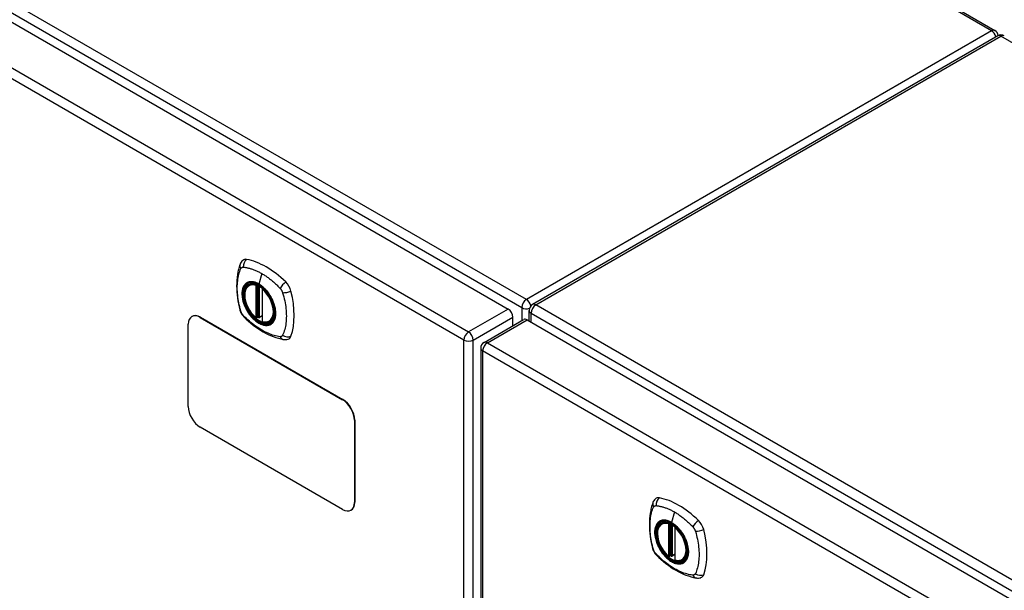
# Model space of a CAD drawing. Header units: inches. Extents: x 635 to 745, y 253 to 341.
# Tile 4 of 10: x 679 to 694, y 303 to 311. Entities that reach past the tile are written whole.
import ezdxf

# ---------------------------------------------------------------- set-up
doc = ezdxf.new("R2010")
doc.units = ezdxf.units.IN
doc.header["$MEASUREMENT"] = 0
doc.layers.add('Visible Edges(ANSI)', color=7, linetype='Continuous', lineweight=25)
doc.layers.add('Visible Tangent Edges(ANSI)', color=7, linetype='Continuous', lineweight=25)

msp = doc.modelspace()

# ---------------------------------------------------------------- linework, layer by layer
at = {"layer": 'Visible Edges(ANSI)'}
for p, q in [((644.063, 339.947), (693.953, 311.143)), ((636.069, 336.227), (686.701, 306.995)), ((693.994, 311.062), (687.063, 307.06)), ((682.84, 307.354), (682.851, 307.36)), ((683.035, 307.293), (683.035, 306.815)), ((687.013, 306.815), (687.013, 306.975)), ((681.99, 306.885), (681.986, 306.882)), ((682.111, 306.87), (684.232, 305.645)), ((682.115, 306.873), (684.236, 305.648)), ((682.967, 306.87), (682.953, 306.862)), ((682.981, 306.868), (682.979, 306.87)), ((683.035, 306.891), (682.995, 306.867)), ((683.153, 306.812), (683.164, 306.818)), ((686.341, 306.498), (686.931, 306.838)), ((686.771, 306.746), (686.771, 306.874)), ((686.981, 306.834), (737.613, 277.601)), ((681.934, 305.543), (681.934, 306.768)), ((686.291, 306.412), (686.291, 282.146)), ((684.409, 305.339), (684.409, 304.114)), ((684.413, 305.342), (684.413, 304.117)), ((684.232, 304.012), (682.111, 305.237)), ((684.361, 304.002), (684.357, 304)), ((688.99, 303.803), (689.001, 303.809)), ((689.185, 303.742), (689.185, 303.264)), ((689.116, 303.32), (689.102, 303.312)), ((689.131, 303.317), (689.129, 303.319)), ((689.185, 303.34), (689.144, 303.317)), ((689.303, 303.261), (689.314, 303.267))]:
    msp.add_line(p, q, dxfattribs=at)
at = {"layer": 'Visible Edges(ANSI)', "flags": 128}
for points in [[(682.707, 307.663), (682.699, 307.642), (682.693, 307.622), (682.687, 307.603), (682.683, 307.585), (682.678, 307.566), (682.674, 307.547), (682.667, 307.507), (682.661, 307.466), (682.657, 307.425), (682.655, 307.382), (682.654, 307.34), (682.655, 307.296), (682.657, 307.252), (682.661, 307.207), (682.666, 307.163), (682.673, 307.117), (682.682, 307.072), (682.692, 307.026), (682.697, 307.003), (682.7, 306.991), (682.704, 306.977)], [(682.745, 307.719), (682.732, 307.706), (682.721, 307.692), (682.713, 307.677), (682.707, 307.663)], [(682.939, 306.864), (682.925, 306.876), (682.911, 306.89), (682.898, 306.904), (682.885, 306.919), (682.873, 306.935), (682.861, 306.951), (682.85, 306.968), (682.839, 306.985), (682.829, 307.003), (682.82, 307.021), (682.811, 307.039), (682.803, 307.058), (682.796, 307.076), (682.79, 307.095), (682.785, 307.114), (682.78, 307.132), (682.777, 307.15), (682.774, 307.168), (682.773, 307.186), (682.772, 307.203), (682.773, 307.22), (682.774, 307.236), (682.776, 307.252), (682.78, 307.267), (682.784, 307.281), (682.789, 307.294), (682.795, 307.307), (682.803, 307.318), (682.811, 307.329), (682.82, 307.338), (682.83, 307.347), (682.84, 307.354)], [(683.093, 307.274), (683.112, 307.251), (683.13, 307.228), (683.146, 307.203), (683.162, 307.178), (683.176, 307.152), (683.189, 307.125), (683.201, 307.098), (683.211, 307.07)], [(682.704, 306.977), (682.708, 306.964), (682.713, 306.951), (682.719, 306.938), (682.726, 306.926), (682.733, 306.914), (682.741, 306.903), (682.75, 306.892), (682.759, 306.881)], [(682.759, 306.881), (682.769, 306.871), (682.778, 306.862), (682.796, 306.846), (682.83, 306.815), (682.865, 306.785), (682.901, 306.756), (682.937, 306.729), (682.974, 306.704), (683.011, 306.679), (683.048, 306.657), (683.086, 306.636), (683.124, 306.617), (683.161, 306.6), (683.2, 306.584), (683.238, 306.571), (683.276, 306.559), (683.314, 306.549), (683.333, 306.545), (683.343, 306.543), (683.355, 306.541)], [(682.979, 306.87), (682.977, 306.871), (682.973, 306.872), (682.97, 306.872), (682.967, 306.87)], [(683.153, 306.812), (683.142, 306.806), (683.129, 306.801), (683.116, 306.798), (683.102, 306.796), (683.088, 306.796), (683.074, 306.797), (683.059, 306.8), (683.044, 306.803)], [(683.355, 306.541), (683.37, 306.539), (683.387, 306.539), (683.404, 306.541), (683.422, 306.546)], [(688.895, 304.169), (688.882, 304.155), (688.871, 304.141), (688.863, 304.127), (688.857, 304.113)], [(688.857, 304.113), (688.849, 304.091), (688.842, 304.072), (688.837, 304.053), (688.832, 304.035), (688.828, 304.016), (688.824, 303.996), (688.817, 303.956), (688.811, 303.916), (688.807, 303.874), (688.805, 303.832), (688.804, 303.789), (688.805, 303.745), (688.807, 303.701), (688.811, 303.657), (688.816, 303.612), (688.823, 303.567), (688.831, 303.521), (688.841, 303.476), (688.847, 303.453), (688.85, 303.441), (688.853, 303.427)], [(689.089, 303.313), (689.075, 303.326), (689.061, 303.339), (689.048, 303.353), (689.035, 303.368), (689.023, 303.384), (689.011, 303.4), (688.999, 303.417), (688.989, 303.435), (688.979, 303.452), (688.969, 303.47), (688.961, 303.489), (688.953, 303.507), (688.946, 303.526), (688.94, 303.544), (688.934, 303.563), (688.93, 303.582), (688.927, 303.6), (688.924, 303.618), (688.923, 303.636), (688.922, 303.653), (688.922, 303.67), (688.924, 303.686), (688.926, 303.701), (688.929, 303.716), (688.934, 303.73), (688.939, 303.744), (688.945, 303.756), (688.952, 303.768), (688.96, 303.778), (688.969, 303.788), (688.979, 303.796), (688.99, 303.803)], [(689.243, 303.723), (689.262, 303.701), (689.279, 303.677), (689.296, 303.653), (689.312, 303.627), (689.326, 303.601), (689.339, 303.574), (689.35, 303.547), (689.36, 303.52)], [(688.853, 303.427), (688.858, 303.413), (688.863, 303.4), (688.869, 303.388), (688.875, 303.375), (688.883, 303.364), (688.891, 303.352), (688.899, 303.341), (688.909, 303.331)], [(688.909, 303.331), (688.919, 303.321), (688.928, 303.312), (688.946, 303.295), (688.98, 303.264), (689.015, 303.234), (689.051, 303.206), (689.087, 303.179), (689.124, 303.153), (689.161, 303.129), (689.198, 303.107), (689.235, 303.086), (689.273, 303.067), (689.311, 303.049), (689.349, 303.034), (689.388, 303.02), (689.426, 303.009), (689.464, 302.999), (689.483, 302.995), (689.493, 302.993), (689.504, 302.991)], [(689.129, 303.319), (689.127, 303.32), (689.123, 303.321), (689.119, 303.321), (689.116, 303.32)], [(689.303, 303.261), (689.291, 303.255), (689.279, 303.251), (689.266, 303.247), (689.252, 303.246), (689.238, 303.245), (689.223, 303.247), (689.208, 303.249), (689.194, 303.253)], [(689.504, 302.991), (689.52, 302.989), (689.536, 302.989), (689.554, 302.991), (689.572, 302.995)]]:
    msp.add_lwpolyline(points, dxfattribs=at)
at = {"layer": 'Visible Edges(ANSI)'}
for centre, radius, start, end in [((693.903, 311.057), 0.099, 5.2644, 60), ((694.043, 310.976), 0.099, 60, 120), ((683.047, 307.293), 0.0118, 137.3656, 180), ((687.112, 306.975), 0.099, 120, 180), ((682.947, 306.873), 0.0118, 229.389, 300), ((682.989, 306.877), 0.0118, 232.1717, 300), ((683.047, 306.815), 0.0118, 180, 253.4446), ((686.39, 306.412), 0.099, 120, 180), ((689.197, 303.742), 0.0118, 137.3656, 180), ((689.096, 303.322), 0.0118, 229.389, 300), ((689.138, 303.327), 0.0118, 232.1717, 300), ((689.197, 303.264), 0.0118, 180, 253.4446)]:
    msp.add_arc(centre, radius, start, end, dxfattribs=at)
for centre, major_axis, start_param, end_param in [((682.844, 307.574), (-0.089, 0.153), 5.825423, 6.408181), ((683.095, 306.576), (-0.64, 1.108), 5.170151, 5.825423), ((682.99, 307.079), (0.157, -0.273), 2.363977, 7.060801), ((683.345, 307.284), (0.089, -0.153), 1.113034, 2.028558), ((682.607, 307.42), (-0.64, 1.108), 3.599355, 4.254627), ((682.111, 306.666), (-0.125, 0.217), 5.497787, 7.068583), ((686.701, 306.914), (-0.0495, 0.0857), 3.926991, 5.497787), ((682.115, 306.668), (-0.125, 0.217), 5.497787, 6.283185), ((686.981, 306.753), (-0.0495, 0.0857), 5.497787, 6.283185), ((683.345, 306.705), (0.089, -0.153), 6.158189, 6.740947), ((684.232, 305.441), (0.125, -0.217), 0.785398, 2.356194), ((684.236, 305.444), (-0.125, 0.217), 3.926991, 5.497787), ((682.111, 305.441), (-0.125, 0.217), 0.785398, 2.356194), ((688.994, 304.023), (-0.089, 0.153), 5.825423, 6.408181), ((689.244, 303.026), (-0.64, 1.108), 5.170151, 5.825423), ((684.232, 304.216), (0.125, -0.217), 5.497787, 7.068583), ((684.236, 304.219), (0.125, -0.217), 0, 0.785398), ((689.14, 303.528), (0.157, -0.273), 2.363977, 7.060801), ((689.495, 303.733), (0.089, -0.153), 1.113034, 2.028558), ((688.757, 303.87), (-0.64, 1.108), 3.599355, 4.254627), ((689.495, 303.154), (0.089, -0.153), 6.158189, 6.740947)]:
    msp.add_ellipse(centre, major_axis=major_axis, ratio=0.57735, start_param=start_param, end_param=end_param, dxfattribs=at)
for centre in [(682.986, 307.077), (689.136, 303.526)]:
    msp.add_ellipse(centre, major_axis=(-0.16, 0.277), ratio=0.57735, dxfattribs=at)
at = {"layer": 'Visible Tangent Edges(ANSI)'}
for p, q in [((693.903, 311.138), (644.034, 339.93)), ((686.972, 307.136), (636.201, 336.449)), ((636.131, 336.328), (686.902, 307.015)), ((635.479, 335.887), (686.111, 306.654)), ((686.041, 306.533), (635.409, 335.765)), ((693.903, 311.138), (686.972, 307.136)), ((687.112, 307.056), (694.043, 311.057)), ((743.871, 282.289), (694.043, 311.057)), ((683.029, 307.523), (682.985, 307.367)), ((682.938, 307.346), (682.938, 306.868)), ((682.955, 307.346), (682.962, 307.35)), ((682.955, 306.868), (682.955, 307.346)), ((682.966, 307.348), (682.966, 306.874)), ((682.982, 306.875), (682.982, 307.34)), ((682.997, 306.872), (682.997, 307.331)), ((683.039, 306.81), (683.039, 307.288)), ((686.701, 306.995), (686.111, 306.654)), ((686.902, 307.015), (686.902, 306.822)), ((687.042, 306.934), (737.814, 277.621)), ((687.042, 306.798), (687.042, 306.934)), ((737.884, 277.742), (687.112, 307.056)), ((682.111, 306.87), (682.115, 306.873)), ((682.966, 306.874), (682.955, 306.868)), ((683.035, 306.895), (682.997, 306.872)), ((686.181, 306.533), (686.771, 306.874)), ((686.39, 306.493), (686.981, 306.834)), ((686.041, 282.266), (686.041, 306.533)), ((686.181, 282.266), (686.181, 306.533)), ((686.39, 306.493), (737.023, 277.26)), ((736.953, 277.139), (686.32, 306.371)), ((686.32, 306.371), (686.32, 282.105)), ((684.236, 305.648), (684.232, 305.645)), ((684.409, 305.339), (684.413, 305.342)), ((684.413, 304.117), (684.409, 304.114)), ((689.179, 303.973), (689.135, 303.817)), ((689.088, 303.795), (689.088, 303.317)), ((689.105, 303.795), (689.112, 303.799)), ((689.105, 303.317), (689.105, 303.795)), ((689.116, 303.797), (689.116, 303.324)), ((689.131, 303.325), (689.131, 303.79)), ((689.147, 303.322), (689.147, 303.781)), ((689.189, 303.259), (689.189, 303.737)), ((689.116, 303.324), (689.105, 303.317)), ((689.185, 303.344), (689.147, 303.322))]:
    msp.add_line(p, q, dxfattribs=at)
at = {"layer": 'Visible Tangent Edges(ANSI)', "flags": 128}
for points in [[(682.717, 306.963), (682.708, 306.996), (682.7, 307.026), (682.693, 307.055), (682.687, 307.085), (682.682, 307.114), (682.677, 307.143), (682.673, 307.172), (682.67, 307.201), (682.667, 307.229), (682.666, 307.257), (682.664, 307.285), (682.664, 307.312), (682.664, 307.339), (682.665, 307.365), (682.667, 307.391), (682.67, 307.416), (682.673, 307.441), (682.677, 307.465), (682.682, 307.488), (682.687, 307.511), (682.693, 307.533), (682.7, 307.555), (682.708, 307.576), (682.717, 307.598)], [(682.717, 307.598), (682.718, 307.598), (682.718, 307.599), (682.719, 307.6), (682.719, 307.601), (682.72, 307.602), (682.72, 307.603), (682.721, 307.603), (682.721, 307.604), (682.722, 307.605), (682.723, 307.606), (682.723, 307.606), (682.724, 307.607), (682.724, 307.608), (682.725, 307.608), (682.726, 307.609), (682.726, 307.609), (682.727, 307.61), (682.728, 307.611), (682.729, 307.611), (682.729, 307.612), (682.73, 307.612), (682.731, 307.613), (682.731, 307.613), (682.732, 307.614)], [(682.732, 307.614), (682.733, 307.614), (682.734, 307.614), (682.735, 307.615), (682.735, 307.615), (682.736, 307.616), (682.737, 307.616), (682.738, 307.616), (682.739, 307.617), (682.74, 307.617), (682.74, 307.617), (682.741, 307.617), (682.742, 307.618), (682.743, 307.618), (682.744, 307.618), (682.745, 307.618), (682.746, 307.618), (682.747, 307.618), (682.748, 307.618), (682.749, 307.618), (682.75, 307.619), (682.751, 307.619), (682.751, 307.619), (682.752, 307.619), (682.753, 307.619)], [(682.753, 307.619), (682.766, 307.618), (682.777, 307.616), (682.788, 307.614), (682.799, 307.612), (682.81, 307.61), (682.822, 307.607), (682.833, 307.604), (682.844, 307.601), (682.855, 307.598), (682.867, 307.595), (682.878, 307.591), (682.89, 307.587), (682.901, 307.583), (682.913, 307.579), (682.924, 307.574), (682.936, 307.57), (682.948, 307.565), (682.959, 307.559), (682.971, 307.554), (682.983, 307.548), (682.994, 307.542), (683.006, 307.536), (683.018, 307.53), (683.029, 307.523)], [(683.029, 307.523), (683.041, 307.516), (683.053, 307.509), (683.064, 307.502), (683.076, 307.494), (683.088, 307.487), (683.099, 307.479), (683.111, 307.47), (683.122, 307.462), (683.134, 307.454), (683.145, 307.445), (683.157, 307.436), (683.168, 307.427), (683.179, 307.417), (683.191, 307.408), (683.202, 307.398), (683.213, 307.388), (683.224, 307.378), (683.235, 307.368), (683.246, 307.358), (683.257, 307.348), (683.268, 307.337), (683.279, 307.326), (683.29, 307.315), (683.303, 307.301)], [(682.791, 307.374), (682.782, 307.366), (682.774, 307.357), (682.766, 307.347), (682.759, 307.336), (682.753, 307.324), (682.748, 307.312), (682.743, 307.298), (682.74, 307.284), (682.737, 307.27), (682.735, 307.254), (682.733, 307.238), (682.733, 307.222), (682.733, 307.204), (682.735, 307.187), (682.737, 307.169), (682.74, 307.151), (682.743, 307.132), (682.748, 307.114), (682.753, 307.095), (682.759, 307.076), (682.766, 307.058), (682.774, 307.039), (682.782, 307.02), (682.791, 307.002)], [(683.211, 307.07), (683.228, 307.002), (683.235, 306.937), (683.23, 306.878), (683.214, 306.829), (683.187, 306.79), (683.151, 306.765), (683.108, 306.755), (683.059, 306.759), (683.006, 306.778), (682.953, 306.81), (682.901, 306.855), (682.853, 306.91), (682.811, 306.972), (682.777, 307.039), (682.753, 307.108), (682.74, 307.176), (682.737, 307.239), (682.747, 307.294), (682.767, 307.34), (682.797, 307.373), (682.836, 307.393), (682.882, 307.398), (682.933, 307.388), (682.986, 307.364)], [(682.824, 307.393), (682.823, 307.392), (682.821, 307.392), (682.82, 307.391), (682.818, 307.39), (682.817, 307.39), (682.815, 307.389), (682.814, 307.388), (682.812, 307.388), (682.811, 307.387), (682.81, 307.386), (682.808, 307.385), (682.807, 307.385), (682.805, 307.384), (682.804, 307.383), (682.803, 307.382), (682.801, 307.381), (682.8, 307.38), (682.799, 307.38), (682.797, 307.379), (682.796, 307.378), (682.795, 307.377), (682.793, 307.376), (682.792, 307.375), (682.791, 307.374)], [(682.985, 307.367), (682.978, 307.371), (682.971, 307.375), (682.964, 307.379), (682.956, 307.382), (682.949, 307.385), (682.942, 307.388), (682.935, 307.391), (682.928, 307.393), (682.921, 307.395), (682.914, 307.397), (682.907, 307.398), (682.9, 307.399), (682.893, 307.4), (682.886, 307.401), (682.88, 307.401), (682.873, 307.402), (682.866, 307.401), (682.86, 307.401), (682.854, 307.4), (682.848, 307.399), (682.842, 307.398), (682.836, 307.397), (682.83, 307.395), (682.824, 307.393)], [(683.146, 307.207), (683.14, 307.216), (683.135, 307.224), (683.129, 307.232), (683.123, 307.241), (683.116, 307.249), (683.11, 307.257), (683.104, 307.264), (683.097, 307.272), (683.091, 307.279), (683.084, 307.287), (683.078, 307.294), (683.071, 307.301), (683.064, 307.307), (683.057, 307.314), (683.05, 307.32), (683.043, 307.326), (683.036, 307.332), (683.029, 307.338), (683.022, 307.343), (683.014, 307.349), (683.007, 307.354), (683, 307.358), (682.993, 307.363), (682.985, 307.367)], [(682.986, 307.364), (682.99, 307.361), (682.995, 307.358), (683, 307.355), (683.004, 307.352), (683.009, 307.349), (683.013, 307.346), (683.018, 307.343), (683.023, 307.339), (683.027, 307.336), (683.032, 307.332), (683.036, 307.329), (683.041, 307.325), (683.045, 307.321), (683.05, 307.317), (683.054, 307.313), (683.059, 307.309), (683.063, 307.305), (683.068, 307.301), (683.072, 307.296), (683.076, 307.292), (683.08, 307.288), (683.085, 307.283), (683.089, 307.278), (683.093, 307.274)], [(683.303, 307.301), (683.305, 307.299), (683.307, 307.297), (683.309, 307.294), (683.311, 307.292), (683.313, 307.29), (683.314, 307.287), (683.316, 307.285), (683.318, 307.282), (683.32, 307.28), (683.321, 307.277), (683.323, 307.274), (683.324, 307.272), (683.326, 307.269), (683.327, 307.266), (683.329, 307.264), (683.33, 307.261), (683.332, 307.258), (683.333, 307.255), (683.334, 307.253), (683.335, 307.25), (683.336, 307.247), (683.337, 307.244), (683.338, 307.241), (683.339, 307.238)], [(683.339, 307.238), (683.349, 307.205), (683.357, 307.176), (683.364, 307.146), (683.37, 307.117), (683.376, 307.088), (683.38, 307.059), (683.385, 307.03), (683.388, 307.001), (683.391, 306.973), (683.393, 306.945), (683.394, 306.917), (683.395, 306.89), (683.394, 306.864), (683.393, 306.837), (683.391, 306.811), (683.388, 306.786), (683.385, 306.761), (683.38, 306.737), (683.375, 306.714), (683.37, 306.691), (683.364, 306.668), (683.357, 306.647), (683.349, 306.626), (683.339, 306.604)], [(683.179, 307.15), (683.178, 307.152), (683.177, 307.154), (683.175, 307.157), (683.174, 307.159), (683.173, 307.162), (683.172, 307.164), (683.17, 307.167), (683.169, 307.169), (683.168, 307.171), (683.166, 307.174), (683.165, 307.176), (683.163, 307.179), (683.162, 307.181), (683.161, 307.183), (683.159, 307.186), (683.158, 307.188), (683.156, 307.191), (683.155, 307.193), (683.153, 307.195), (683.152, 307.198), (683.151, 307.2), (683.149, 307.202), (683.148, 307.205), (683.146, 307.207)], [(683.179, 306.778), (683.188, 306.786), (683.197, 306.795), (683.204, 306.805), (683.211, 306.816), (683.217, 306.828), (683.223, 306.84), (683.227, 306.853), (683.231, 306.868), (683.234, 306.882), (683.236, 306.898), (683.237, 306.914), (683.238, 306.93), (683.237, 306.947), (683.236, 306.965), (683.234, 306.983), (683.231, 307.001), (683.227, 307.019), (683.223, 307.038), (683.217, 307.057), (683.211, 307.075), (683.204, 307.094), (683.197, 307.113), (683.188, 307.131), (683.179, 307.15)], [(682.753, 306.9), (682.751, 306.902), (682.75, 306.905), (682.748, 306.907), (682.746, 306.909), (682.744, 306.912), (682.742, 306.914), (682.74, 306.917), (682.739, 306.919), (682.737, 306.922), (682.735, 306.925), (682.734, 306.927), (682.732, 306.93), (682.731, 306.932), (682.729, 306.935), (682.728, 306.938), (682.726, 306.941), (682.725, 306.943), (682.724, 306.946), (682.723, 306.949), (682.721, 306.952), (682.72, 306.955), (682.719, 306.957), (682.718, 306.96), (682.717, 306.963)], [(682.791, 307.002), (682.792, 307), (682.793, 306.997), (682.795, 306.995), (682.796, 306.992), (682.797, 306.99), (682.799, 306.987), (682.8, 306.985), (682.801, 306.983), (682.803, 306.98), (682.804, 306.978), (682.805, 306.975), (682.807, 306.973), (682.808, 306.97), (682.81, 306.968), (682.811, 306.966), (682.812, 306.963), (682.814, 306.961), (682.815, 306.959), (682.817, 306.956), (682.818, 306.954), (682.82, 306.951), (682.821, 306.949), (682.823, 306.947), (682.824, 306.944)], [(682.824, 306.944), (682.836, 306.928), (682.848, 306.911), (682.86, 306.895), (682.873, 306.88), (682.886, 306.865), (682.9, 306.851), (682.914, 306.838), (682.928, 306.826), (682.942, 306.814), (682.956, 306.803), (682.971, 306.793), (682.985, 306.785), (683, 306.777), (683.015, 306.77), (683.029, 306.764), (683.043, 306.759), (683.057, 306.755), (683.071, 306.752), (683.085, 306.751), (683.098, 306.75), (683.11, 306.751), (683.123, 306.752), (683.135, 306.755), (683.146, 306.759)], [(683.303, 306.583), (683.279, 306.585), (683.258, 306.589), (683.235, 306.594), (683.213, 306.6), (683.191, 306.607), (683.168, 306.615), (683.145, 306.623), (683.122, 306.633), (683.099, 306.643), (683.076, 306.654), (683.053, 306.666), (683.029, 306.679), (683.006, 306.693), (682.983, 306.708), (682.959, 306.724), (682.936, 306.74), (682.913, 306.757), (682.89, 306.775), (682.867, 306.794), (682.844, 306.813), (682.822, 306.833), (682.799, 306.854), (682.777, 306.875), (682.753, 306.9)], [(682.966, 306.874), (682.966, 306.874), (682.966, 306.874), (682.966, 306.874), (682.966, 306.874), (682.966, 306.874), (682.966, 306.874), (682.966, 306.874), (682.966, 306.874), (682.966, 306.874), (682.966, 306.874), (682.966, 306.874), (682.966, 306.874), (682.966, 306.873), (682.966, 306.873), (682.966, 306.873), (682.966, 306.873), (682.966, 306.873), (682.966, 306.873), (682.966, 306.873), (682.966, 306.873), (682.966, 306.873), (682.966, 306.873), (682.966, 306.873), (682.966, 306.873)], [(682.966, 306.873), (682.966, 306.873), (682.966, 306.872), (682.966, 306.872), (682.966, 306.872), (682.966, 306.872), (682.966, 306.872), (682.966, 306.872), (682.966, 306.871), (682.966, 306.871), (682.966, 306.871), (682.966, 306.871), (682.966, 306.871), (682.966, 306.871), (682.966, 306.871), (682.966, 306.871), (682.966, 306.871), (682.966, 306.871), (682.966, 306.87), (682.966, 306.87), (682.966, 306.87), (682.966, 306.87), (682.966, 306.87), (682.966, 306.87), (682.966, 306.87)], [(682.966, 306.87), (682.966, 306.87), (682.966, 306.87), (682.966, 306.87), (682.966, 306.87), (682.966, 306.87), (682.966, 306.87), (682.966, 306.87), (682.966, 306.87), (682.966, 306.87), (682.966, 306.87), (682.966, 306.87), (682.966, 306.87), (682.966, 306.87), (682.966, 306.87), (682.966, 306.87), (682.966, 306.87), (682.966, 306.87), (682.966, 306.87), (682.967, 306.87), (682.967, 306.87), (682.967, 306.87), (682.967, 306.87), (682.967, 306.87), (682.967, 306.87)], [(682.979, 306.87), (682.979, 306.869), (682.98, 306.869), (682.98, 306.869), (682.98, 306.869), (682.98, 306.869), (682.98, 306.869), (682.98, 306.869), (682.98, 306.869), (682.98, 306.869), (682.98, 306.869), (682.98, 306.869), (682.98, 306.869), (682.98, 306.869), (682.98, 306.869), (682.98, 306.869), (682.98, 306.869), (682.98, 306.869), (682.98, 306.869), (682.98, 306.869), (682.98, 306.869), (682.98, 306.869), (682.981, 306.869), (682.981, 306.869), (682.981, 306.869)], [(682.981, 306.869), (682.981, 306.869), (682.981, 306.869), (682.981, 306.869), (682.981, 306.869), (682.981, 306.869), (682.981, 306.869), (682.981, 306.869), (682.981, 306.869), (682.981, 306.869), (682.981, 306.87), (682.981, 306.87), (682.981, 306.87), (682.981, 306.87), (682.981, 306.87), (682.981, 306.87), (682.981, 306.87), (682.981, 306.871), (682.981, 306.871), (682.981, 306.871), (682.981, 306.871), (682.981, 306.871), (682.982, 306.871), (682.982, 306.872), (682.982, 306.872)], [(682.982, 306.872), (682.982, 306.872), (682.982, 306.872), (682.982, 306.872), (682.982, 306.872), (682.982, 306.872), (682.982, 306.873), (682.982, 306.873), (682.982, 306.873), (682.982, 306.873), (682.982, 306.873), (682.982, 306.873), (682.982, 306.873), (682.982, 306.874), (682.982, 306.874), (682.982, 306.874), (682.982, 306.874), (682.982, 306.874), (682.982, 306.874), (682.982, 306.874), (682.982, 306.875), (682.982, 306.875), (682.982, 306.875), (682.982, 306.875), (682.982, 306.875)], [(683.146, 306.759), (683.148, 306.759), (683.149, 306.76), (683.151, 306.76), (683.152, 306.761), (683.153, 306.762), (683.155, 306.762), (683.156, 306.763), (683.158, 306.764), (683.159, 306.765), (683.161, 306.765), (683.162, 306.766), (683.163, 306.767), (683.165, 306.768), (683.166, 306.769), (683.168, 306.769), (683.169, 306.77), (683.17, 306.771), (683.172, 306.772), (683.173, 306.773), (683.174, 306.774), (683.175, 306.775), (683.177, 306.776), (683.178, 306.777), (683.179, 306.778)], [(683.339, 306.604), (683.338, 306.602), (683.337, 306.6), (683.336, 306.599), (683.335, 306.597), (683.334, 306.596), (683.333, 306.595), (683.332, 306.593), (683.33, 306.592), (683.329, 306.591), (683.327, 306.59), (683.326, 306.589), (683.324, 306.588), (683.323, 306.587), (683.321, 306.586), (683.32, 306.586), (683.318, 306.585), (683.316, 306.584), (683.314, 306.584), (683.313, 306.584), (683.311, 306.583), (683.309, 306.583), (683.307, 306.583), (683.305, 306.583), (683.303, 306.583)], [(688.867, 303.412), (688.857, 303.446), (688.85, 303.475), (688.843, 303.505), (688.837, 303.534), (688.832, 303.564), (688.827, 303.593), (688.823, 303.622), (688.82, 303.65), (688.817, 303.679), (688.815, 303.707), (688.814, 303.734), (688.814, 303.762), (688.814, 303.788), (688.815, 303.815), (688.817, 303.84), (688.82, 303.865), (688.823, 303.89), (688.827, 303.914), (688.832, 303.938), (688.837, 303.96), (688.843, 303.983), (688.85, 304.004), (688.857, 304.025), (688.867, 304.047)], [(688.867, 304.047), (688.867, 304.048), (688.868, 304.049), (688.868, 304.05), (688.869, 304.05), (688.869, 304.051), (688.87, 304.052), (688.87, 304.053), (688.871, 304.054), (688.872, 304.054), (688.872, 304.055), (688.873, 304.056), (688.873, 304.056), (688.874, 304.057), (688.875, 304.058), (688.875, 304.058), (688.876, 304.059), (688.877, 304.06), (688.878, 304.06), (688.878, 304.061), (688.879, 304.061), (688.88, 304.062), (688.88, 304.062), (688.881, 304.063), (688.882, 304.063)], [(688.882, 304.063), (688.883, 304.064), (688.883, 304.064), (688.884, 304.064), (688.885, 304.065), (688.886, 304.065), (688.887, 304.065), (688.888, 304.066), (688.888, 304.066), (688.889, 304.066), (688.89, 304.067), (688.891, 304.067), (688.892, 304.067), (688.893, 304.067), (688.894, 304.067), (688.895, 304.068), (688.896, 304.068), (688.896, 304.068), (688.897, 304.068), (688.898, 304.068), (688.899, 304.068), (688.9, 304.068), (688.901, 304.068), (688.902, 304.068), (688.903, 304.068)], [(688.903, 304.068), (688.916, 304.067), (688.927, 304.066), (688.938, 304.064), (688.949, 304.062), (688.96, 304.059), (688.971, 304.057), (688.983, 304.054), (688.994, 304.051), (689.005, 304.048), (689.017, 304.044), (689.028, 304.041), (689.039, 304.037), (689.051, 304.033), (689.063, 304.028), (689.074, 304.024), (689.086, 304.019), (689.097, 304.014), (689.109, 304.009), (689.121, 304.003), (689.132, 303.998), (689.144, 303.992), (689.156, 303.986), (689.167, 303.979), (689.179, 303.973)], [(689.36, 303.52), (689.378, 303.451), (689.385, 303.386), (689.38, 303.328), (689.363, 303.278), (689.337, 303.24), (689.301, 303.215), (689.258, 303.204), (689.208, 303.209), (689.156, 303.227), (689.102, 303.26), (689.05, 303.304), (689.002, 303.359), (688.96, 303.422), (688.927, 303.489), (688.903, 303.558), (688.889, 303.625), (688.887, 303.688), (688.896, 303.744), (688.917, 303.789), (688.947, 303.823), (688.986, 303.842), (689.032, 303.847), (689.082, 303.837), (689.136, 303.813)], [(688.974, 303.842), (688.972, 303.842), (688.971, 303.841), (688.969, 303.841), (688.968, 303.84), (688.966, 303.839), (688.965, 303.839), (688.964, 303.838), (688.962, 303.837), (688.961, 303.836), (688.959, 303.836), (688.958, 303.835), (688.956, 303.834), (688.955, 303.833), (688.954, 303.832), (688.952, 303.832), (688.951, 303.831), (688.95, 303.83), (688.948, 303.829), (688.947, 303.828), (688.946, 303.827), (688.944, 303.826), (688.943, 303.825), (688.942, 303.824), (688.941, 303.823)], [(689.135, 303.817), (689.128, 303.821), (689.121, 303.825), (689.113, 303.828), (689.106, 303.832), (689.099, 303.835), (689.092, 303.837), (689.084, 303.84), (689.077, 303.842), (689.07, 303.844), (689.063, 303.846), (689.056, 303.848), (689.049, 303.849), (689.043, 303.85), (689.036, 303.85), (689.029, 303.851), (689.023, 303.851), (689.016, 303.851), (689.01, 303.85), (689.003, 303.85), (688.997, 303.849), (688.991, 303.848), (688.985, 303.846), (688.98, 303.844), (688.974, 303.842)], [(689.179, 303.973), (689.191, 303.966), (689.202, 303.959), (689.214, 303.951), (689.226, 303.944), (689.237, 303.936), (689.249, 303.928), (689.26, 303.92), (689.272, 303.912), (689.283, 303.903), (689.295, 303.894), (689.306, 303.885), (689.318, 303.876), (689.329, 303.867), (689.34, 303.857), (689.352, 303.848), (689.363, 303.838), (689.374, 303.828), (689.385, 303.818), (689.396, 303.807), (689.407, 303.797), (689.418, 303.786), (689.429, 303.776), (689.44, 303.765), (689.453, 303.751)], [(688.941, 303.823), (688.932, 303.815), (688.924, 303.806), (688.916, 303.796), (688.909, 303.785), (688.903, 303.774), (688.898, 303.761), (688.893, 303.748), (688.889, 303.734), (688.887, 303.719), (688.884, 303.704), (688.883, 303.688), (688.883, 303.671), (688.883, 303.654), (688.884, 303.636), (688.887, 303.619), (688.889, 303.6), (688.893, 303.582), (688.898, 303.563), (688.903, 303.545), (688.909, 303.526), (688.916, 303.507), (688.924, 303.488), (688.932, 303.47), (688.941, 303.452)], [(689.296, 303.657), (689.29, 303.665), (689.284, 303.674), (689.278, 303.682), (689.272, 303.69), (689.266, 303.698), (689.26, 303.706), (689.254, 303.714), (689.247, 303.721), (689.241, 303.729), (689.234, 303.736), (689.227, 303.743), (689.221, 303.75), (689.214, 303.757), (689.207, 303.763), (689.2, 303.77), (689.193, 303.776), (689.186, 303.782), (689.178, 303.787), (689.171, 303.793), (689.164, 303.798), (689.157, 303.803), (689.15, 303.808), (689.142, 303.813), (689.135, 303.817)], [(689.136, 303.813), (689.14, 303.811), (689.145, 303.808), (689.149, 303.805), (689.154, 303.802), (689.159, 303.799), (689.163, 303.795), (689.168, 303.792), (689.172, 303.789), (689.177, 303.785), (689.182, 303.782), (689.186, 303.778), (689.191, 303.774), (689.195, 303.77), (689.2, 303.767), (689.204, 303.763), (689.208, 303.759), (689.213, 303.754), (689.217, 303.75), (689.222, 303.746), (689.226, 303.741), (689.23, 303.737), (689.234, 303.732), (689.239, 303.728), (689.243, 303.723)], [(689.453, 303.751), (689.455, 303.748), (689.457, 303.746), (689.459, 303.744), (689.46, 303.742), (689.462, 303.739), (689.464, 303.737), (689.466, 303.734), (689.468, 303.732), (689.469, 303.729), (689.471, 303.727), (689.473, 303.724), (689.474, 303.721), (689.476, 303.719), (689.477, 303.716), (689.479, 303.713), (689.48, 303.71), (689.481, 303.708), (689.482, 303.705), (689.484, 303.702), (689.485, 303.699), (689.486, 303.696), (689.487, 303.694), (689.488, 303.691), (689.489, 303.688)], [(689.329, 303.599), (689.328, 303.601), (689.326, 303.604), (689.325, 303.606), (689.324, 303.609), (689.323, 303.611), (689.321, 303.614), (689.32, 303.616), (689.319, 303.619), (689.317, 303.621), (689.316, 303.623), (689.315, 303.626), (689.313, 303.628), (689.312, 303.631), (689.31, 303.633), (689.309, 303.635), (689.308, 303.638), (689.306, 303.64), (689.305, 303.642), (689.303, 303.645), (689.302, 303.647), (689.3, 303.65), (689.299, 303.652), (689.297, 303.654), (689.296, 303.657)], [(689.329, 303.227), (689.338, 303.235), (689.346, 303.244), (689.354, 303.254), (689.361, 303.265), (689.367, 303.277), (689.372, 303.29), (689.377, 303.303), (689.381, 303.317), (689.384, 303.332), (689.386, 303.347), (689.387, 303.363), (689.387, 303.38), (689.387, 303.397), (689.386, 303.414), (689.384, 303.432), (689.381, 303.45), (689.377, 303.469), (689.372, 303.487), (689.367, 303.506), (689.361, 303.525), (689.354, 303.544), (689.346, 303.562), (689.338, 303.581), (689.329, 303.599)], [(689.489, 303.688), (689.499, 303.655), (689.506, 303.625), (689.513, 303.596), (689.52, 303.566), (689.525, 303.537), (689.53, 303.508), (689.534, 303.479), (689.538, 303.451), (689.541, 303.422), (689.543, 303.394), (689.544, 303.367), (689.544, 303.34), (689.544, 303.313), (689.543, 303.287), (689.541, 303.261), (689.538, 303.236), (689.534, 303.211), (689.53, 303.187), (689.525, 303.163), (689.52, 303.14), (689.513, 303.118), (689.506, 303.096), (689.499, 303.075), (689.489, 303.053)], [(688.903, 303.35), (688.901, 303.352), (688.899, 303.354), (688.897, 303.356), (688.896, 303.359), (688.894, 303.361), (688.892, 303.364), (688.89, 303.366), (688.888, 303.369), (688.887, 303.371), (688.885, 303.374), (688.883, 303.377), (688.882, 303.379), (688.88, 303.382), (688.879, 303.385), (688.878, 303.387), (688.876, 303.39), (688.875, 303.393), (688.873, 303.396), (688.872, 303.398), (688.871, 303.401), (688.87, 303.404), (688.869, 303.407), (688.868, 303.41), (688.867, 303.412)], [(688.941, 303.452), (688.942, 303.449), (688.943, 303.447), (688.944, 303.444), (688.946, 303.442), (688.947, 303.439), (688.948, 303.437), (688.95, 303.434), (688.951, 303.432), (688.952, 303.43), (688.954, 303.427), (688.955, 303.425), (688.956, 303.422), (688.958, 303.42), (688.959, 303.418), (688.961, 303.415), (688.962, 303.413), (688.964, 303.41), (688.965, 303.408), (688.966, 303.406), (688.968, 303.403), (688.969, 303.401), (688.971, 303.399), (688.972, 303.396), (688.974, 303.394)], [(689.453, 303.032), (689.429, 303.035), (689.407, 303.039), (689.385, 303.044), (689.363, 303.05), (689.34, 303.057), (689.318, 303.064), (689.295, 303.073), (689.272, 303.082), (689.249, 303.092), (689.226, 303.104), (689.202, 303.116), (689.179, 303.129), (689.156, 303.143), (689.132, 303.158), (689.109, 303.173), (689.086, 303.19), (689.063, 303.207), (689.04, 303.225), (689.017, 303.243), (688.994, 303.263), (688.971, 303.283), (688.949, 303.303), (688.927, 303.325), (688.903, 303.35)], [(688.974, 303.394), (688.985, 303.377), (688.997, 303.361), (689.01, 303.345), (689.023, 303.329), (689.036, 303.315), (689.049, 303.301), (689.063, 303.287), (689.077, 303.275), (689.092, 303.263), (689.106, 303.253), (689.121, 303.243), (689.135, 303.234), (689.15, 303.226), (689.164, 303.219), (689.179, 303.213), (689.193, 303.208), (689.207, 303.205), (689.221, 303.202), (689.234, 303.2), (689.247, 303.2), (689.26, 303.2), (689.273, 303.202), (689.284, 303.204), (689.296, 303.208)], [(689.116, 303.324), (689.116, 303.324), (689.116, 303.324), (689.116, 303.324), (689.116, 303.324), (689.116, 303.324), (689.116, 303.323), (689.116, 303.323), (689.116, 303.323), (689.116, 303.323), (689.116, 303.323), (689.116, 303.323), (689.116, 303.323), (689.116, 303.323), (689.116, 303.323), (689.116, 303.323), (689.116, 303.323), (689.116, 303.323), (689.116, 303.323), (689.116, 303.323), (689.116, 303.322), (689.116, 303.322), (689.116, 303.322), (689.116, 303.322), (689.116, 303.322)], [(689.116, 303.322), (689.116, 303.322), (689.116, 303.322), (689.116, 303.322), (689.116, 303.321), (689.116, 303.321), (689.116, 303.321), (689.116, 303.321), (689.116, 303.321), (689.116, 303.321), (689.116, 303.321), (689.116, 303.32), (689.116, 303.32), (689.116, 303.32), (689.116, 303.32), (689.116, 303.32), (689.116, 303.32), (689.116, 303.32), (689.116, 303.32), (689.116, 303.32), (689.116, 303.32), (689.116, 303.32), (689.116, 303.32), (689.116, 303.32), (689.116, 303.32)], [(689.116, 303.32), (689.116, 303.32), (689.116, 303.32), (689.116, 303.32), (689.116, 303.32), (689.116, 303.32), (689.116, 303.32), (689.116, 303.32), (689.116, 303.32), (689.116, 303.32), (689.116, 303.32), (689.116, 303.32), (689.116, 303.32), (689.116, 303.32), (689.116, 303.32), (689.116, 303.32), (689.116, 303.32), (689.116, 303.32), (689.116, 303.32), (689.116, 303.32), (689.116, 303.32), (689.116, 303.32), (689.116, 303.32), (689.116, 303.32), (689.116, 303.32)], [(689.129, 303.319), (689.129, 303.319), (689.129, 303.319), (689.129, 303.319), (689.129, 303.319), (689.129, 303.319), (689.129, 303.319), (689.129, 303.319), (689.13, 303.319), (689.13, 303.319), (689.13, 303.319), (689.13, 303.319), (689.13, 303.319), (689.13, 303.319), (689.13, 303.318), (689.13, 303.318), (689.13, 303.318), (689.13, 303.318), (689.13, 303.318), (689.13, 303.318), (689.13, 303.318), (689.13, 303.318), (689.13, 303.318), (689.13, 303.318), (689.13, 303.318)], [(689.13, 303.318), (689.13, 303.318), (689.13, 303.318), (689.13, 303.318), (689.13, 303.319), (689.131, 303.319), (689.131, 303.319), (689.131, 303.319), (689.131, 303.319), (689.131, 303.319), (689.131, 303.319), (689.131, 303.319), (689.131, 303.319), (689.131, 303.319), (689.131, 303.32), (689.131, 303.32), (689.131, 303.32), (689.131, 303.32), (689.131, 303.32), (689.131, 303.32), (689.131, 303.321), (689.131, 303.321), (689.131, 303.321), (689.131, 303.321), (689.131, 303.321)], [(689.131, 303.321), (689.131, 303.321), (689.131, 303.322), (689.131, 303.322), (689.131, 303.322), (689.131, 303.322), (689.131, 303.322), (689.131, 303.322), (689.131, 303.322), (689.131, 303.322), (689.131, 303.323), (689.131, 303.323), (689.131, 303.323), (689.131, 303.323), (689.131, 303.323), (689.131, 303.323), (689.131, 303.323), (689.131, 303.324), (689.131, 303.324), (689.131, 303.324), (689.131, 303.324), (689.131, 303.324), (689.131, 303.324), (689.131, 303.324), (689.131, 303.325)], [(689.296, 303.208), (689.297, 303.209), (689.299, 303.209), (689.3, 303.21), (689.302, 303.211), (689.303, 303.211), (689.305, 303.212), (689.306, 303.213), (689.307, 303.213), (689.309, 303.214), (689.31, 303.215), (689.312, 303.216), (689.313, 303.216), (689.314, 303.217), (689.316, 303.218), (689.317, 303.219), (689.319, 303.22), (689.32, 303.221), (689.321, 303.222), (689.323, 303.222), (689.324, 303.223), (689.325, 303.224), (689.326, 303.225), (689.328, 303.226), (689.329, 303.227)], [(689.489, 303.053), (689.488, 303.052), (689.487, 303.05), (689.486, 303.048), (689.485, 303.047), (689.484, 303.045), (689.483, 303.044), (689.481, 303.043), (689.48, 303.042), (689.479, 303.04), (689.477, 303.039), (689.476, 303.038), (689.474, 303.037), (689.473, 303.037), (689.471, 303.036), (689.469, 303.035), (689.468, 303.034), (689.466, 303.034), (689.464, 303.033), (689.462, 303.033), (689.46, 303.033), (689.459, 303.033), (689.457, 303.032), (689.455, 303.032), (689.453, 303.032)]]:
    msp.add_lwpolyline(points, dxfattribs=at)
at = {"layer": 'Visible Tangent Edges(ANSI)'}
for centre, major_axis, ratio, start_param, end_param in [((693.903, 311.057), (0.0495, 0.0857), 0.57735, 0, 0.785398), ((693.903, 311.057), (0.0495, -0.0857), 0.57735, 1.143718, 2.356194), ((694.043, 310.976), (-0.0495, 0.0857), 0.57735, 5.497787, 6.283185), ((694.043, 310.976), (0.0495, 0.0857), 0.57735, 0, 0.785398), ((682.817, 307.621), (-0.11, 0.042), 0.704518, 0, 0.765179), ((682.844, 307.637), (0.027, 0.115), 0.753705, 0.761071, 1.898341), ((682.989, 307.078), (-0.173, 0.3), 0.57735, 5.055237, 10.652726), ((682.989, 307.078), (-0.151, 0.261), 0.57735, 5.735752, 8.401415), ((682.997, 307.083), (-0.156, 0.271), 0.57735, 6.166197, 6.283185), ((682.989, 307.368), (-0.00246, -0.00426), 0.57735, 5.126896, 6.141288), ((683.373, 307.331), (0.0787, 0.088), 0.341266, 1.05898, 2.19625), ((682.947, 307.351), (-0.0034, -0.0113), 0.697177, 4.264021, 5.346931), ((682.947, 307.351), (-0.0118, 0), 0.57735, 0.785398, 2.356194), ((682.947, 307.351), (0.0059, -0.0102), 0.57735, 0.785398, 1.517295), ((683.047, 307.293), (-0.0118, 0), 0.57735, 0, 0.785398), ((683.047, 307.293), (0.00769, 0.00897), 0.424984, 1.537927, 2.449935), ((682.989, 307.078), (0.151, -0.261), 0.57735, 5.735752, 8.401415), ((683.4, 307.284), (0.116, 0.024), 0.341266, 4.086935, 5.224206), ((686.972, 307.056), (0.0495, 0.0857), 0.57735, 0.785398, 2.356194), ((686.972, 307.056), (-0.0495, 0.0857), 0.57735, 4.23253, 5.497787), ((687.112, 306.975), (-0.0495, 0.0857), 0.57735, 5.497787, 6.283185), ((682.817, 307.01), (-0.114, -0.032), 0.390453, 0, 0.392125), ((686.972, 307.056), (-0.099, 0), 0.57735, 0.785398, 2.050655), ((687.112, 306.975), (-0.099, 0), 0.57735, 0, 0.785398), ((687.112, 306.975), (-0.0495, -0.0857), 0.57735, 3.926991, 5.497787), ((682.844, 306.963), (-0.0849, -0.0822), 0.390453, 5.89106, 6.283185), ((682.947, 306.873), (0.0118, 0), 0.57735, 3.926991, 5.497787), ((682.947, 306.873), (-0.00769, -0.00897), 0.424984, 5.591528, 6.283185), ((682.947, 306.873), (0.0059, -0.0102), 0.57735, 0, 0.785398), ((682.975, 306.87), (-0.0118, 0), 0.57735, 4.088863, 5.497787), ((682.975, 306.866), (-0.0116, 0.0022), 0.653911, 4.189362, 5.615943), ((682.973, 306.86), (-0.0092, 0.00741), 0.983841, 4.634609, 5.950564), ((682.989, 306.877), (-0.00724, -0.00933), 0.470841, 6.079443, 6.283185), ((682.989, 306.877), (0.0118, 0), 0.57735, 4.073452, 5.497787), ((682.989, 306.877), (0.0059, -0.0102), 0.57735, 0, 0.785398), ((683.047, 306.815), (-0.0118, 0), 0.57735, 0, 0.785398), ((683.047, 306.815), (-0.0034, -0.0113), 0.697177, 5.346931, 6.283185), ((682.997, 307.083), (0.156, -0.271), 0.57735, 0, 0.116988), ((686.111, 306.573), (0.0495, 0.0857), 0.57735, 0.785398, 2.356194), ((686.111, 306.573), (-0.0495, 0.0857), 0.57735, 3.926991, 5.497787), ((683.373, 306.658), (-0.019, -0.117), 0.704518, 5.518007, 6.283185), ((683.4, 306.673), (0.113, -0.035), 0.753705, 4.384844, 5.522115), ((686.111, 306.573), (-0.099, 0), 0.57735, 0.785398, 2.356194), ((686.39, 306.412), (-0.0495, -0.0857), 0.57735, 3.926991, 5.497787), ((686.39, 306.412), (-0.0495, 0.0857), 0.57735, 5.497787, 6.283185), ((686.39, 306.412), (-0.099, 0), 0.57735, 0, 0.785398), ((688.994, 304.086), (0.027, 0.115), 0.753705, 0.761071, 1.898341), ((688.967, 304.071), (-0.11, 0.042), 0.704518, 0, 0.765179), ((689.139, 303.527), (-0.173, 0.3), 0.57735, 5.055237, 10.652726), ((689.523, 303.78), (0.0787, 0.088), 0.341266, 1.05898, 2.19625), ((689.138, 303.527), (-0.151, 0.261), 0.57735, 5.735752, 8.401415), ((689.147, 303.532), (-0.156, 0.271), 0.57735, 6.166197, 6.283185), ((689.096, 303.8), (-0.0034, -0.0113), 0.697177, 4.264021, 5.346931), ((689.096, 303.8), (-0.0118, 0), 0.57735, 0.785398, 2.356194), ((689.096, 303.8), (0.0059, -0.0102), 0.57735, 0.785398, 1.517295), ((689.138, 303.817), (-0.00246, -0.00426), 0.57735, 5.126896, 6.141288), ((689.197, 303.742), (-0.0118, 0), 0.57735, 0, 0.785398), ((689.197, 303.742), (0.00769, 0.00897), 0.424984, 1.537927, 2.449935), ((689.138, 303.527), (0.151, -0.261), 0.57735, 5.735752, 8.401415), ((689.55, 303.734), (0.116, 0.024), 0.341266, 4.086935, 5.224206), ((688.967, 303.459), (-0.114, -0.032), 0.390453, 0, 0.392125), ((688.994, 303.413), (-0.0849, -0.0822), 0.390453, 5.89106, 6.283185), ((689.096, 303.322), (0.0118, 0), 0.57735, 3.926991, 5.497787), ((689.096, 303.322), (-0.00769, -0.00897), 0.424984, 5.591528, 6.283185), ((689.096, 303.322), (0.0059, -0.0102), 0.57735, 0, 0.785398), ((689.125, 303.319), (-0.0118, 0), 0.57735, 4.088863, 5.497787), ((689.124, 303.316), (-0.0116, 0.0022), 0.653911, 4.189362, 5.615943), ((689.122, 303.31), (-0.0092, 0.00741), 0.983841, 4.634609, 5.950564), ((689.138, 303.327), (-0.00724, -0.00933), 0.470841, 6.079443, 6.283185), ((689.138, 303.327), (0.0118, 0), 0.57735, 4.073452, 5.497787), ((689.138, 303.327), (0.0059, -0.0102), 0.57735, 0, 0.785398), ((689.197, 303.264), (-0.0118, 0), 0.57735, 0, 0.785398), ((689.197, 303.264), (-0.0034, -0.0113), 0.697177, 5.346931, 6.283185), ((689.147, 303.532), (0.156, -0.271), 0.57735, 0, 0.116988), ((689.523, 303.107), (-0.019, -0.117), 0.704518, 5.518007, 6.283185), ((689.55, 303.123), (0.113, -0.035), 0.753705, 4.384844, 5.522115)]:
    msp.add_ellipse(centre, major_axis=major_axis, ratio=ratio, start_param=start_param, end_param=end_param, dxfattribs=at)
for centre, major_axis in [((682.989, 307.078), (0.171, -0.296)), ((682.987, 307.077), (-0.163, 0.282)), ((682.986, 307.077), (0.162, -0.281)), ((689.139, 303.528), (0.171, -0.296)), ((689.136, 303.526), (-0.163, 0.282)), ((689.136, 303.526), (0.162, -0.281))]:
    msp.add_ellipse(centre, major_axis=major_axis, ratio=0.57735, dxfattribs=at)

doc.saveas('drawing.dxf')
